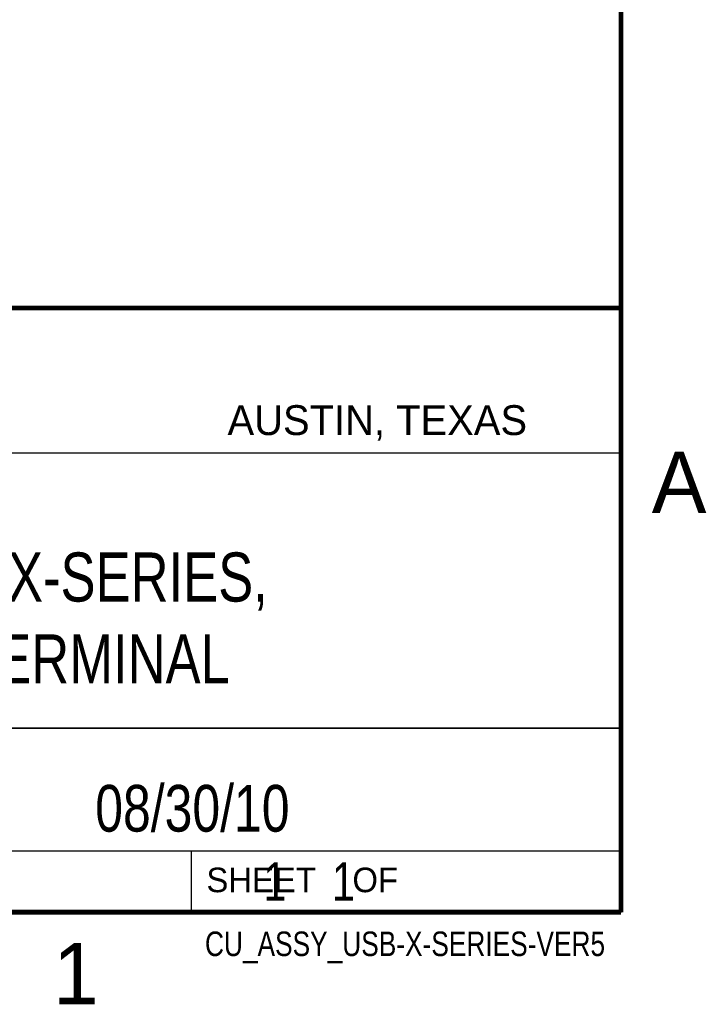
# Model space of a CAD drawing. Header units: inches. Extents: x 0 to 22, y 0 to 17.
# Tile 23 of 32: x 19.1 to 21.8, y 0.1 to 4.1. Entities that reach past the tile are written whole.
import ezdxf
from ezdxf.enums import TextEntityAlignment as Align

# ---------------------------------------------------------------- set-up
doc = ezdxf.new("R2010")
doc.units = ezdxf.units.IN
doc.header["$LTSCALE"] = 1.21
doc.header["$MEASUREMENT"] = 0
doc.layers.get('0').update_dxf_attribs({"linetype": 'CONTINUOUS'})
doc.styles.get("Standard").update_dxf_attribs({"font": 'txt', "width": 0.8})

msp = doc.modelspace()

# ---------------------------------------------------------------- linework, layer by layer
at = {"color": 2, "linetype": 'CONTINUOUS'}
for p, q in [((16.37365, 2.95963), (21.50365, 2.95963)), ((16.37365, 2.95963), (21.50365, 2.95963)), ((16.37365, 2.95963), (21.50365, 2.95963)), ((16.375, 2.96), (21.5, 2.96)), ((21.50365, 2.95963), (21.50365, 1.24963)), ((21.50365, 2.95963), (21.50365, 1.24963)), ((21.50365, 2.95963), (21.50365, 1.24963)), ((16.7288, 2.37), (21.5, 2.37)), ((16.37365, 1.24963), (21.50365, 1.24963)), ((16.37365, 1.24963), (21.50365, 1.24963)), ((16.37365, 1.24963), (21.50365, 1.24963)), ((18.01, 1.25), (21.5, 1.25)), ((18.01, 1.25), (21.5, 1.25)), ((18.01, 1.25), (21.5, 1.25)), ((21.5, 1.25), (21.5, 0.75)), ((21.5, 1.25), (21.5, 0.75)), ((21.5, 1.25), (21.5, 0.75)), ((16.375, 0.75), (21.5, 0.75)), ((18.01, 0.75), (21.5, 0.75)), ((18.01, 0.75), (21.5, 0.75)), ((18.01, 0.75), (21.5, 0.75)), ((19.75, 0.75), (21.5, 0.75)), ((19.75, 0.75), (19.75, 0.5)), ((19.75, 0.75), (21.5, 0.75)), ((19.75, 0.75), (19.75, 0.5)), ((19.75, 0.75), (21.5, 0.75)), ((19.75, 0.75), (19.75, 0.5)), ((21.5, 0.75), (21.5, 0.5)), ((21.5, 0.75), (21.5, 0.5)), ((21.5, 0.75), (21.5, 0.5)), ((19.75, 0.5), (21.5, 0.5)), ((19.75, 0.5), (21.5, 0.5)), ((19.75, 0.5), (21.5, 0.5)), ((20.4977, 0.49943), (21.4977, 0.49943)), ((20.4977, 0.49943), (20.4977, 0.49893)), ((20.4977, 0.49943), (21.4977, 0.49943)), ((20.4977, 0.49943), (20.4977, 0.49893)), ((20.4977, 0.49943), (21.4977, 0.49943)), ((20.4977, 0.49943), (20.4977, 0.49893)), ((20.4977, 0.49893), (21.4977, 0.49893)), ((20.4977, 0.49893), (21.4977, 0.49893)), ((20.4977, 0.49893), (21.4977, 0.49893)), ((21.4977, 0.49943), (21.4977, 0.49893)), ((21.4977, 0.49943), (21.4977, 0.49893)), ((21.4977, 0.49943), (21.4977, 0.49893))]:
    msp.add_line(p, q, dxfattribs=at)
at = {"color": 7, "linetype": 'CONTINUOUS', "const_width": 0.02}
for points in [[(21.5, 0.5), (21.5, 16.5)], [(13.6, 2.95953), (21.5, 2.96)], [(0.5, 0.5), (21.5, 0.5)]]:
    msp.add_lwpolyline(points, dxfattribs=at)

# ---------------------------------------------------------------- texts
at = {"color": 2, "linetype": 'CONTINUOUS'}
for s, height, p in [('AUSTIN, TEXAS', 0.121576, (19.89803, 2.44261)), ('A', 0.25, (21.625, 2.125)), ('SHEET    OF', 0.1, (19.81214, 0.58146)), ('1', 0.25, (19.1875, 0.125))]:
    msp.add_text(s, height=height, dxfattribs=at).set_placement(p)
at = {"color": 2, "linetype": 'CONTINUOUS', "width": 0.8}
msp.add_text('CU_ASSY_USB-X-SERIES-VER5', height=0.1, dxfattribs=at).set_placement((21.4352, 0.3213), align=Align.RIGHT)
msp.add_text('CU_ASSY_USB-X-SERIES-VER5', height=0.1, dxfattribs=at).set_placement((21.4352, 0.3213), align=Align.RIGHT)
msp.add_text('CU_ASSY_USB-X-SERIES-VER5', height=0.1, dxfattribs=at).set_placement((21.4352, 0.3213), align=Align.RIGHT)
at = {"color": 7, "linetype": 'CONTINUOUS'}
for s, insert, char_height, width, attachment_point in [('ASSY, USB X-SERIES,\\PSCREW TERMINAL ', (18.93865, 1.96463), 0.2, 3.04, 2), ('08/30/10 ', (19.755, 1.01813), 0.19, 1.368, 2), ('     1    1', (19.8125, 0.70312), 0.15625, 1.375, 1), ('     1    1', (19.8125, 0.70312), 0.15625, 1.375, 1), ('     1    1', (19.8125, 0.70312), 0.15625, 1.375, 1)]:
    msp.add_mtext(s, dxfattribs=dict(at, insert=insert, char_height=char_height, width=width, attachment_point=attachment_point))

doc.saveas('drawing.dxf')
